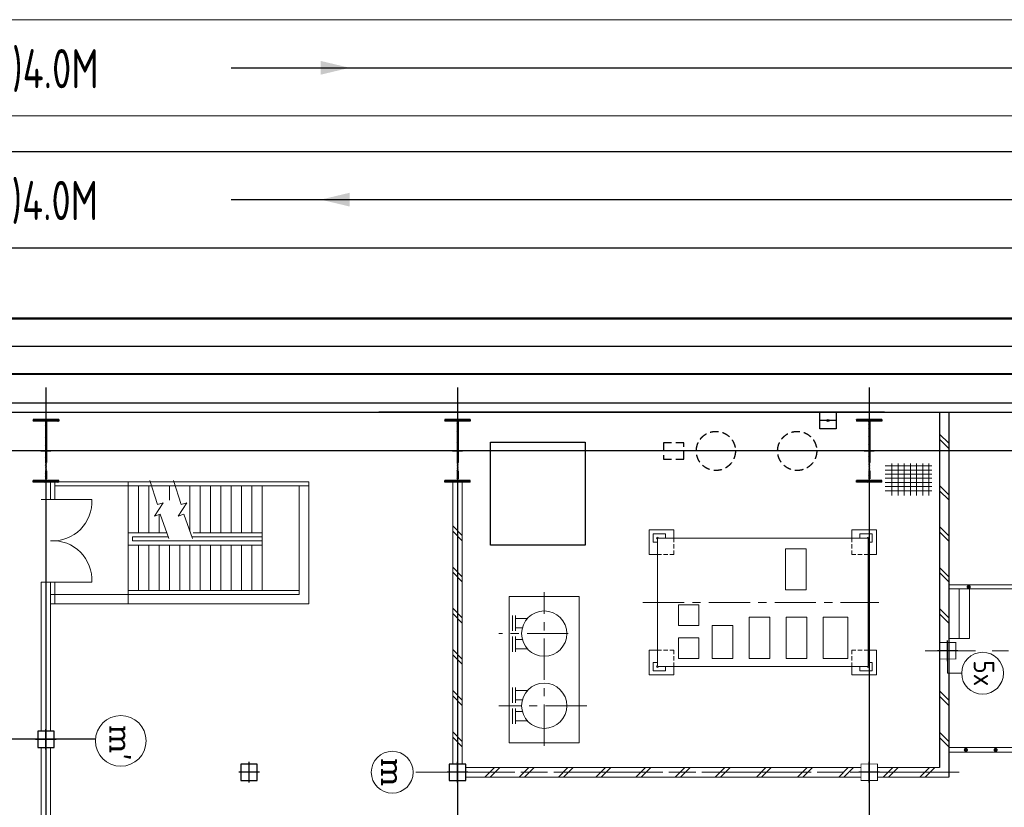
# Model space of a CAD drawing. Extents: x 18893 to 3351893, y -610358 to 406739.
# Tile 108 of 256: x 2094448 to 2118366, y 14985 to 34103. Entities that reach past the tile are written whole.
import ezdxf
from ezdxf.enums import TextEntityAlignment as Align

# ---------------------------------------------------------------- set-up
doc = ezdxf.new("R2010")
doc.units = 0
doc.header["$LTSCALE"] = 800
doc.header["$MEASUREMENT"] = 0
for name, pattern in [('CENTER', [2, 1.25, -0.25, 0.25, -0.25]), ('CENTER2', [1.125, 0.75, -0.125, 0.125, -0.125]), ('CONTINOUS', [0]), ('HIDDEN', [0.375, 0.25, -0.125]), ('HIDDEN2', [0.1875, 0.125, -0.0625])]:
    doc.linetypes.add(name, pattern=pattern)
doc.layers.get('0').update_dxf_attribs({"linetype": 'CONTINUOUS'})
for name, color, linetype in [('0-7-COL', 2, 'CENTER'), ('Aux_col', 7, 'CONTINUOUS'), ('COL', 1, 'CENTER'), ('EQP0', 1, 'CONTINUOUS'), ('FORMAT', 7, 'CONTINUOUS'), ('GRID', 8, 'CENTER'), ('HATCH', 9, 'CONTINUOUS'), ('KEY PLAN', 251, 'CONTINUOUS'), ('MECH_EQ', 6, 'CONTINUOUS'), ('PIPINSU', 6, 'CONTINUOUS'), ('STR', 2, 'CONTINUOUS'), ('WALL', 6, 'CONTINUOUS')]:
    doc.layers.add(name, color=color, linetype=linetype)
for name, color, linetype, lineweight in [('DIM', 4, 'CONTINUOUS', 13), ('LOGO', 7, 'CONTINUOUS', 13), ('TEXT', 3, 'CONTINUOUS', 15)]:
    doc.layers.add(name, color=color, linetype=linetype, lineweight=lineweight)
doc.styles.add('ROMANC', font='romanc')
doc.styles.add('ROMANS', font='ISO9.shx', dxfattribs={"width": 0.8})

# ---------------------------------------------------------------- blocks, each defined once
blk = doc.blocks.new('A$C3C7577A7')
at = {"layer": 'Aux_col', "linetype": 'CONTINOUS'}
for p, q in [((52000, 8050), (52000, 7550)), ((62200, 8000), (61800, 8000)), ((61800, 8000), (61800, 7600)), ((62000, 8050), (62000, 7550)), ((62200, 7600), (62200, 8000)), ((67265, 8000), (66865, 8000)), ((66865, 8000), (66865, 7600)), ((67065, 8050), (67065, 7550)), ((67265, 7600), (67265, 8000)), ((51750, 7800), (52250, 7800)), ((61750, 7800), (62250, 7800)), ((66815, 7800), (67315, 7800)), ((61800, 7600), (62200, 7600)), ((66865, 7600), (67265, 7600)), ((72200, 7201), (71800, 7201)), ((71800, 7201), (71800, 6801)), ((72000, 7251), (72000, 6751)), ((72200, 6801), (72200, 7201)), ((71750, 7001), (72250, 7001)), ((71800, 6801), (72200, 6801)), ((50095, 5100), (50095, 4600)), ((49845, 4850), (50345, 4850))]:
    blk.add_line(p, q, dxfattribs=at)
at = {"layer": 'Aux_col', "linetype": 'CONTINOUS', "const_width": 20, "flags": 128}
for points in [[(51800, 7600), (52200, 7600), (52200, 8000), (51800, 8000)], [(49895, 4650), (50295, 4650), (50295, 5050), (49895, 5050)]]:
    blk.add_lwpolyline(points, close=True, dxfattribs=at)
blk = doc.blocks.new('HA')
for p, q in [((-3.05, -2.5), (-0.55, 0)), ((-1.63, -2.5), (0.87, 0))]:
    blk.add_line(p, q)
blk = doc.blocks.new('A$C3F7F1FA0')
at = {"linetype": 'Continuous'}
for p, q in [((72, 776), (72, 0)), ((222, 776), (222, 0)), ((372, 776), (372, 0)), ((522, 776), (522, 0)), ((672, 776), (672, 0)), ((822, 776), (822, 0)), ((972, 776), (972, 0)), ((0, 657), (1139, 657)), ((0, 557), (1139, 557)), ((0, 457), (1139, 457)), ((0, 357), (1139, 357)), ((0, 257), (1139, 257)), ((0, 157), (1139, 157)), ((0, 57), (1139, 57))]:
    blk.add_line(p, q, dxfattribs=at)
blk = doc.blocks.new('A$C41E52089')
at = {"layer": 'COL'}
h = blk.add_hatch(dxfattribs=at)
h.set_pattern_fill('ANSI31', color=256, scale=100, style=0)
h.paths.add_polyline_path([(310, -720), (0, -720), (0, -760), (310, -760)])
h.paths.add_polyline_path([(0, -720), (-310, -720), (-310, -760), (0, -760)])
h.paths.add_polyline_path([(0, 0), (-13, 0), (-13, -720), (0, -720)])
h.paths.add_polyline_path([(0, 720), (-13, 720), (-13, 0), (0, 0)])
h.paths.add_polyline_path([(12, 0), (0, 0), (0, -720), (12, -720)])
h.paths.add_polyline_path([(12, 720), (0, 720), (0, 0), (12, 0)])
h.paths.add_polyline_path([(310, 760), (0, 760), (0, 720), (12, 720), (310, 720)])
h.paths.add_polyline_path([(0, 760), (-310, 760), (-310, 720), (0, 720)])
for p, q in [((-310, 760), (310, 760)), ((-310, 760), (-310, 720)), ((-310, 720), (310, 720)), ((-13, -720), (-13, 720)), ((12, -720), (12, 720)), ((310, 760), (310, 720)), ((-310, -720), (310, -720)), ((-310, -760), (-310, -720)), ((-310, -760), (310, -760)), ((310, -760), (310, -720))]:
    blk.add_line(p, q, dxfattribs=at)
at = {"layer": 'COL', "color": 2}
for p, q in [((0, -800), (0, 800)), ((123, 0), (-123, 0))]:
    blk.add_line(p, q, dxfattribs=at)

msp = doc.modelspace()

# ---------------------------------------------------------------- linework, layer by layer
at = {"color": 3}
for p, q in [((2116789.97, 24575.33), (2116789.97, 15950.33)), ((2117019.97, 24575.33), (2117019.97, 15720.33))]:
    msp.add_line(p, q, dxfattribs=at)
at = {"color": 3, "lineweight": 5}
for p, q in [((2104969.97, 22881.15), (2104969.97, 16035.33)), ((2105199.97, 22881.15), (2105199.97, 16035.33)), ((2114884.97, 15950.33), (2105284.97, 15950.33)), ((2116789.97, 15950.33), (2115284.97, 15950.33)), ((2114884.97, 15720.33), (2105284.97, 15720.33)), ((2117019.97, 15720.33), (2115284.97, 15720.33))]:
    msp.add_line(p, q, dxfattribs=at)
at = {"color": 2, "linetype": 'HIDDEN2', "lineweight": 5}
for p, q in [((2110339.97, 21520.33), (2110339.97, 21120.33)), ((2114659.97, 21520.33), (2114659.97, 21120.33)), ((2109939.97, 21120.33), (2110339.97, 21120.33)), ((2115059.97, 21120.33), (2114659.97, 21120.33)), ((2109939.97, 18800.33), (2110339.97, 18800.33)), ((2110339.97, 18400.33), (2110339.97, 18800.33)), ((2115059.97, 18800.33), (2114659.97, 18800.33)), ((2114659.97, 18400.33), (2114659.97, 18800.33))]:
    msp.add_line(p, q, dxfattribs=at)
at = {"color": 2, "linetype": 'CENTER', "lineweight": 5}
for p, q in [((2107189.96, 16479.57), (2107189.96, 20211.22)), ((2109589.49, 19960.33), (2115322.42, 19960.33)), ((2107773.45, 19200.38), (2106089.94, 19200.38)), ((2108221.21, 17450.35), (2106089.94, 17450.35))]:
    msp.add_line(p, q, dxfattribs=at)
at = {"color": 7, "lineweight": 5}
for p, q in [((2106416.29, 19642.54), (2106416.29, 19267.53)), ((2106491.29, 19642.54), (2106491.29, 19267.53)), ((2106780.44, 19567.54), (2106491.29, 19567.54)), ((2106658.64, 19342.54), (2106491.29, 19342.54)), ((2106416.29, 18758.22), (2106416.29, 19133.23)), ((2106491.29, 18758.22), (2106491.29, 19133.23)), ((2106658.64, 19058.22), (2106491.29, 19058.22)), ((2106780.44, 18833.22), (2106491.29, 18833.22)), ((2106416.29, 17892.51), (2106416.29, 17517.5)), ((2106491.29, 17892.51), (2106491.29, 17517.5)), ((2106780.44, 17817.51), (2106491.29, 17817.51)), ((2106658.64, 17592.5), (2106491.29, 17592.5)), ((2106416.29, 17008.19), (2106416.29, 17383.19)), ((2106491.29, 17008.19), (2106491.29, 17383.19)), ((2106658.64, 17308.19), (2106491.29, 17308.19)), ((2106780.44, 17083.19), (2106491.29, 17083.19))]:
    msp.add_line(p, q, dxfattribs=at)
for points in [[(2109973.81, 21120.33), (2109739.97, 21120.33), (2109739.97, 21720.33), (2110339.97, 21720.33), (2110339.97, 21520.33)], [(2115026.14, 21120.33), (2115259.97, 21120.33), (2115259.97, 21720.33), (2114659.97, 21720.33), (2114659.97, 21520.33)], [(2109973.81, 18800.33), (2109739.97, 18800.33), (2109739.97, 18200.33), (2110339.97, 18200.33), (2110339.97, 18400.33)], [(2115026.14, 18800.33), (2115259.97, 18800.33), (2115259.97, 18200.33), (2114659.97, 18200.33), (2114659.97, 18400.33)]]:
    msp.add_lwpolyline(points, dxfattribs=at)
at = {"color": 2, "lineweight": 5}
msp.add_lwpolyline([(2108039.97, 20100.4), (2106339.97, 20100.4), (2106339.97, 16550.33), (2108039.97, 16550.33)], close=True, dxfattribs=at)
at = {"color": 7, "lineweight": 5}
for centre in [(2107189.96, 19200.38), (2107189.96, 17450.35)]:
    msp.add_circle(centre, 550.01, dxfattribs=at)
at = {"layer": '0-7-COL', "linetype": 'Continuous', "lineweight": 5}
msp.add_circle((2117839.37, 18239.72), 508.61, dxfattribs=at)
at = {"layer": 'DIM', "lineweight": 5}
for centre, radius in [((2096903.98, 16597.98), 615.41), ((2103498.45, 15835.33), 508.61)]:
    msp.add_circle(centre, radius, dxfattribs=at)
at = {"layer": 'EQP0'}
for points in [[(2114284.97, 24175.33), (2113884.97, 24175.33), (2113884.97, 24575.33), (2114284.97, 24575.33)], [(2105884.97, 23850.33), (2108184.97, 23850.33), (2108184.97, 21350.33), (2105884.97, 21350.33)]]:
    msp.add_lwpolyline(points, close=True, dxfattribs=at)
at = {"layer": 'EQP0', "lineweight": 5}
msp.add_lwpolyline([(2115059.97, 21520.33), (2109939.97, 21520.33), (2109939.97, 18400.33), (2115059.97, 18400.33)], close=True, dxfattribs=at)
at = {"layer": 'FORMAT', "lineweight": 5, "flags": 128}
for points in [[(2098068.26, 21512.95), (2097864.23, 22103.13), (2097724.82, 22053.56), (2097935, 22375.93), (2097793.71, 22332.48), (2097612.7, 22921.2)], [(2098643.39, 21512.95), (2098439.35, 22103.13), (2098299.94, 22053.56), (2098510.12, 22375.93), (2098368.83, 22332.48), (2098187.82, 22921.2)]]:
    msp.add_lwpolyline(points, dxfattribs=at)
at = {"layer": 'GRID', "linetype": 'CENTER', "ltscale": 5000}
for p, q in [((2095084.97, 25178.7), (2095084.97, -42053.69)), ((2105084.85, 25178.7), (2105084.85, -14821.01)), ((2115084.97, 25178.7), (2115084.97, -14821.01)), ((2168111.29, 23635.33), (2072684.46, 23635.33)), ((2096289.7, 16635.33), (2073808.45, 16635.33))]:
    msp.add_line(p, q, dxfattribs=at)
at = {"layer": 'GRID'}
msp.add_line((2114284.97, 24375.33), (2113884.97, 24375.33), dxfattribs=at)
at = {"layer": 'GRID', "linetype": 'CENTER2', "lineweight": 5, "ltscale": 4}
for p, q in [((2135668.24, 18785.33), (2116442.4, 18785.33)), ((2116989.97, 18535.33), (2116989.97, 18239.72)), ((2117330.77, 18239.72), (2116989.97, 18239.72)), ((2117272.94, 15835.33), (2104007.05, 15835.33)), ((2117019.98, 15835.33), (2104094.35, 15835.33))]:
    msp.add_line(p, q, dxfattribs=at)
at = {"layer": 'HATCH', "lineweight": 5, "const_width": 50}
for points in [[(2117501.65, 20360.33, 1), (2117501.65, 20310.33, 1)], [(2117432.59, 16403.26, 1), (2117432.59, 16353.26, 1)], [(2118156.02, 16403.26, 1), (2118156.02, 16353.26, 1)]]:
    msp.add_lwpolyline(points, format="xyb", close=True, dxfattribs=at)
at = {"layer": 'KEY PLAN', "linetype": 'Continuous', "lineweight": 9, "ltscale": 2500}
for p, q in [((2035632.48, 34102.83), (2135150.07, 34102.83)), ((2035632.48, 31767.83), (2128105.47, 31767.83))]:
    msp.add_line(p, q, dxfattribs=at)
at = {"layer": 'KEY PLAN', "lineweight": -3, "ltscale": 2000}
for p, q in [((2099585.64, 32935.33), (2135150.07, 32935.33)), ((2099585.64, 29735.33), (2139373.85, 29735.33))]:
    msp.add_line(p, q, dxfattribs=at)
at = {"layer": 'KEY PLAN', "linetype": 'Continuous'}
for p, q in [((2035632.48, 30902.83), (2123984.97, 30902.83)), ((2035632.48, 28567.83), (2121570.47, 28567.83))]:
    msp.add_line(p, q, dxfattribs=at)
at = {"layer": 'KEY PLAN', "const_width": 50}
for points in [[(2085340.78, 26849.69), (2145839.17, 26849.69), (2145839.17, 28867.74)], [(2086690.78, 25499.69), (2147189.17, 25499.69), (2147189.17, 28867.74)]]:
    msp.add_lwpolyline(points, dxfattribs=at)
at = {"layer": 'KEY PLAN', "linetype": 'CENTER2', "ltscale": 5000}
msp.add_lwpolyline([(2086015.78, 26174.69), (2146514.17, 26174.69), (2146514.17, 28867.74)], dxfattribs=at)
at = {"layer": 'KEY PLAN', "linetype": 'Continuous', "lineweight": 9, "ltscale": 2500}
msp.add_solid([(2101761.55, 32768.57), (2101761.55, 33102.09), (2102461.94, 32935.33)], dxfattribs=at)
at = {"layer": 'KEY PLAN', "linetype": 'Continuous'}
msp.add_solid([(2102461.94, 29568.57), (2102461.94, 29902.09), (2101761.55, 29735.33)], dxfattribs=at)
at = {"layer": 'LOGO', "lineweight": 5}
for points in [[(2109939.97, 21420.33), (2109839.97, 21420.33), (2109839.97, 21620.33), (2110139.97, 21620.33), (2110139.97, 21520.33)], [(2115059.97, 21420.33), (2115159.97, 21420.33), (2115159.97, 21620.33), (2114859.97, 21620.33), (2114859.97, 21520.33)], [(2109939.97, 18500.33), (2109839.97, 18500.33), (2109839.97, 18300.33), (2110139.97, 18300.33), (2110139.97, 18400.33)], [(2115059.97, 18500.33), (2115159.97, 18500.33), (2115159.97, 18300.33), (2114859.97, 18300.33), (2114859.97, 18400.33)]]:
    msp.add_lwpolyline(points, dxfattribs=at)
at = {"layer": 'LOGO', "color": 6, "lineweight": 5}
for points in [[(2113554.71, 21262.95), (2113054.7, 21262.95), (2113054.7, 20262.96), (2113554.71, 20262.96)], [(2110949.22, 19900.33), (2110449.21, 19900.33), (2110449.21, 19400.32), (2110949.22, 19400.32)], [(2111769.24, 19400.32), (2111269.23, 19400.32), (2111269.23, 18600.33), (2111769.24, 18600.33)], [(2112669.25, 19600.32), (2112169.24, 19600.32), (2112169.24, 18600.33), (2112669.25, 18600.33)], [(2113569.27, 19600.32), (2113069.26, 19600.32), (2113069.26, 18600.33), (2113569.27, 18600.33)], [(2114569.29, 19600.32), (2113969.28, 19600.32), (2113969.28, 18600.33), (2114569.29, 18600.33)], [(2110949.22, 19100.34), (2110449.21, 19100.34), (2110449.21, 18600.33), (2110949.22, 18600.33)]]:
    msp.add_lwpolyline(points, close=True, dxfattribs=at)
at = {"layer": 'LOGO', "lineweight": 5}
for centre, start, end in [((2109939.97, 21520.33), 0, 270), ((2115059.97, 21520.33), 270, 180), ((2109939.97, 18400.33), 90, 0), ((2115059.97, 18400.33), 180, 90)]:
    msp.add_arc(centre, 25, start, end, dxfattribs=at)
at = {"layer": 'MECH_EQ', "linetype": 'HIDDEN'}
msp.add_lwpolyline([(2110584.97, 23835.33), (2110084.97, 23835.33), (2110084.97, 23435.33), (2110584.97, 23435.33)], close=True, dxfattribs=at)
for centre in [(2111359.97, 23635.33), (2113334.97, 23635.33)]:
    msp.add_circle(centre, 475, dxfattribs=at)
at = {"layer": 'PIPINSU'}
msp.add_circle((2114084.97, 24375.33), 25, dxfattribs=at)
at = {"layer": 'STR', "lineweight": 5}
for p, q in [((2097084.97, 22885.33, -370380.35), (2097084.97, 21650.33)), ((2097334.97, 22785.33), (2097334.97, 21650.33)), ((2097584.97, 22785.33), (2097584.97, 21650.33)), ((2098089.97, 22785.33), (2098089.97, 22442.61)), ((2098584.97, 22785.33), (2098584.97, 21681.91)), ((2098834.97, 22785.33), (2098834.97, 21650.33)), ((2099084.97, 22785.33), (2099084.97, 21650.33)), ((2099334.97, 22785.33), (2099334.97, 21650.33)), ((2099584.97, 22785.33), (2099584.97, 21650.33)), ((2099834.97, 22785.33), (2099834.97, 21650.33)), ((2100084.97, 22785.33), (2100084.97, 21650.33)), ((2100334.97, 22785.33, -370380.35), (2100334.97, 20250.33, -14056.18)), ((2097834.97, 22092.73), (2097834.97, 21650.33)), ((2097084.97, 21650.33), (2098020.77, 21650.33)), ((2097084.97, 21650.33), (2097084.97, 19920.33)), ((2097184.97, 21550.33), (2098055.34, 21550.33)), ((2097184.97, 21550.33), (2097184.97, 21450.33)), ((2098630.46, 21550.33), (2100334.97, 21550.33)), ((2098661.21, 21650.33), (2100334.97, 21650.33)), ((2097084.97, 21350.33), (2100334.97, 21350.33)), ((2097184.97, 21450.33), (2100334.97, 21450.33)), ((2097334.97, 21350.33), (2097334.97, 20250.33)), ((2097584.97, 21350.33), (2097584.97, 20250.33)), ((2097834.97, 21350.33), (2097834.97, 20250.33)), ((2098084.97, 21350.33), (2098084.97, 20250.33)), ((2098334.97, 21350.33), (2098334.97, 20250.33)), ((2098584.97, 21350.33), (2098584.97, 20250.33)), ((2098834.97, 21350.33), (2098834.97, 20250.33)), ((2099084.97, 21350.33), (2099084.97, 20250.33)), ((2099334.97, 21350.33), (2099334.97, 20250.33)), ((2099584.97, 21350.33), (2099584.97, 20250.33)), ((2099834.97, 21350.33), (2099834.97, 20250.33)), ((2100084.97, 21350.33), (2100084.97, 20250.33)), ((2117269.97, 20285.33), (2117269.97, 19085.33)), ((2117519.97, 20285.33), (2117519.97, 19085.33)), ((2117019.97, 19085.33), (2117519.97, 19085.33))]:
    msp.add_line(p, q, dxfattribs=at)
at = {"layer": 'WALL'}
for p, q in [((2093469.97, 24805.33), (2127054.09, 24805.33)), ((2093469.97, 24575.33), (2127054.09, 24575.33)), ((2115454.97, 24575.33), (2103174.97, 24575.33))]:
    msp.add_line(p, q, dxfattribs=at)
at = {"layer": 'WALL', "lineweight": 5}
for p, q in [((2095199.97, 22453.84, 53901.11), (2095199.97, 22885.33)), ((2095299.97, 22453.84), (2095299.97, 22885.33)), ((2101468.94, 22885.33, -370380.35), (2095299.97, 22885.33, -370380.35)), ((2101468.94, 22785.33), (2095299.97, 22785.33)), ((2101238.94, 20150.33, -370380.35), (2101238.94, 22785.33, -370380.35)), ((2101468.94, 19920.33), (2101468.94, 22885.33, -370380.35)), ((2096199.97, 22453.84), (2094969.97, 22453.84)), ((2094969.97, 20453.84), (2094969.97, 16835.33)), ((2096199.97, 20453.84), (2094969.97, 20453.84)), ((2095199.97, 20453.84), (2095199.97, 16835.33)), ((2095199.97, 20453.84), (2095199.97, 16835.33)), ((2095199.97, 19920.33, 370380.35), (2095199.97, 20453.84, 303736.08)), ((2095299.97, 19920.33), (2095299.97, 20453.84)), ((2117019.97, 20385.33), (2118584.97, 20385.33)), ((2101238.94, 20150.33, -370380.35), (2095199.97, 20150.33, 16517.03)), ((2101238.94, 20250.33, -370380.35), (2097084.97, 20250.33, -370380.35)), ((2117019.97, 20285.33), (2118584.99, 20288.38)), ((2101468.94, 19920.33), (2095199.97, 19920.33)), ((2094969.97, 16435.33), (2094969.97, 9836.45)), ((2095199.97, 16435.33), (2095199.97, 9836.45)), ((2118824.97, 16435.33), (2117019.97, 16435.33)), ((2118824.97, 16320.33), (2117019.98, 16320.33))]:
    msp.add_line(p, q, dxfattribs=at)
for centre, start, end in [((2095252.02, 22401.79), 266.857162, 3.142838), ((2095252.02, 20505.89), 356.857162, 93.142838)]:
    msp.add_arc(centre, 949.38, start, end, dxfattribs=at)

# ---------------------------------------------------------------- block references
at = {"rotation": 180}
msp.add_blockref('A$C3C7577A7', (2167084.97, 23635.33), dxfattribs=at)
at = {"color": 7, "xscale": 90.00167904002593, "yscale": 90.00167904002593, "zscale": 90.00167904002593, "rotation": 270}
msp.add_blockref('HA', (2117019.98, 23771.74), dxfattribs=at)
at = {"color": 7, "lineweight": 5, "xscale": 90.00167904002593, "yscale": 90.00167904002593, "zscale": 90.00167904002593}
for p, rotation in [((2117019.98, 22523.23), 270), ((2105199.98, 21533.86), 270), ((2117019.98, 21523.21), 270), ((2105199.98, 20533.84), 270), ((2117019.98, 20533.84), 270), ((2105199.98, 19533.82), 270), ((2117019.98, 19533.82), 270), ((2105199.98, 18533.8), 270), ((2105199.98, 17533.78), 270), ((2117019.98, 17533.78), 270), ((2105199.98, 16533.77), 270), ((2117019.98, 16533.77), 270), ((2105829.49, 15720.33), 180), ((2106659.54, 15720.33), 180), ((2107612.66, 15720.33), 180), ((2108521.81, 15720.33), 180), ((2109496.82, 15720.33), 180), ((2110449.93, 15720.33), 180), ((2111421.73, 15720.33), 180), ((2112421.75, 15720.33), 180), ((2113421.77, 15720.33), 180), ((2114421.79, 15720.33), 180), ((2115501.97, 15717.83), 180), ((2116392.57, 15720.33), 180)]:
    msp.add_blockref('HA', p, dxfattribs=dict(at, rotation=rotation))
at = {"layer": 'COL', "rotation": 180}
for p in [(2095084.97, 23635.33), (2105084.85, 23635.33), (2115084.97, 23635.33), (2115084.97, 23635.33)]:
    msp.add_blockref('A$C41E52089', p, dxfattribs=at)
at = {"layer": 'DIM', "lineweight": 5, "rotation": 180}
msp.add_blockref('A$C3F7F1FA0', (2116608.49, 23327.57), dxfattribs=at)

# ---------------------------------------------------------------- texts
at = {"layer": '0-7-COL', "color": 4, "linetype": 'Continuous', "lineweight": 5, "style": 'ROMANS'}
msp.add_text('5x', height=500, rotation=270, dxfattribs=at).set_placement((2117872.95, 18239.72), align=Align.MIDDLE)
at = {"layer": 'KEY PLAN', "linetype": 'Continuous', "lineweight": 9, "ltscale": 2500, "style": 'ROMANS', "width": 0.8}
msp.add_text('CW SUPPLY C.L. EL.(-)4.0M', height=950, dxfattribs=at).set_placement((2090716.4, 32917.82), align=Align.MIDDLE)
at = {"layer": 'KEY PLAN', "linetype": 'Continuous', "lineweight": 15, "style": 'ROMANS', "width": 0.8}
msp.add_text('CW RETURN C.L. EL.(-)4.0M', height=950, dxfattribs=at).set_placement((2090716.4, 29717.82), align=Align.MIDDLE)
at = {"layer": 'TEXT', "lineweight": 5, "style": 'ROMANC'}
for s, p in [("m'", (2096899.88, 16552.05)), ('m', (2103498.45, 15835.33))]:
    msp.add_text(s, height=500, rotation=270, dxfattribs=at).set_placement(p, align=Align.MIDDLE)

doc.saveas('drawing.dxf')
